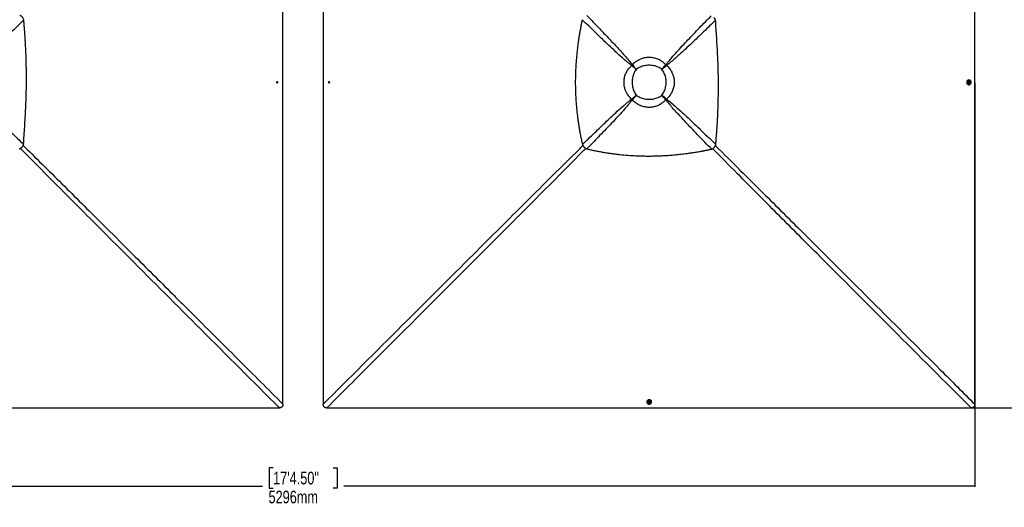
# Model space of a CAD drawing. Header units: millimetres. Extents: x 20 to 23339, y 40 to 19992.
# Tile 70 of 154: x 4544 to 12309, y 8615 to 12461. Entities that reach past the tile are written whole.
import ezdxf

# ---------------------------------------------------------------- set-up
doc = ezdxf.new("R2010")
doc.units = ezdxf.units.MM
doc.header["$LTSCALE"] = 2
doc.layers.add('COMPONENT_GEOMETRY', color=7, linetype='Continuous')
doc.styles.add('SLDTEXTSTYLE0', font='TXT', dxfattribs={"width": 0.75})
doc.dimstyles.new('SLDDIMSTYLE0', dxfattribs={"dimtxt": 100, "dimasz": 6.604, "dimexe": 0, "dimexo": 0.0625, "dimgap": 25, "dimtad": 0, "dimtih": 1, "dimtoh": 1, "dimdec": 0, "dimrnd": 1e-09, "dimzin": 12, "dimdsep": 46, "dimtxsty": 'SLDTEXTSTYLE0', "dimsah": 1, "dimcen": 0.09, "dimadec": 0, "dimazin": 3, "dimtfac": 1, "dimtdec": 0, "dimtofl": 0, "dimtmove": 0, "dimatfit": 3, "dimfxl": 1, "dimfrac": 2, "dimtolj": 1, "dimtzin": 12, "dimarcsym": 0})

# ---------------------------------------------------------------- blocks, each defined once
blk = doc.blocks.new('_D')
at = {"layer": 'COMPONENT_GEOMETRY', "color": 7}
for p, q in [((9509.2, 14536.8), (12800.3, 14536.8)), ((12793.9, 14536.8), (12793.9, 12132.6)), ((12593.9, 12112.3), (12563.4, 12112.3)), ((12563.4, 12112.3), (12563.4, 11953.5)), ((12994, 12112.3), (13024.5, 12112.3)), ((13024.5, 12112.3), (13024.5, 11953.5)), ((12563.4, 11953.5), (12593.9, 11953.5)), ((13024.5, 11953.5), (12994, 11953.5)), ((12793.9, 9399.7), (12793.9, 11803.9)), ((9509.2, 9399.7), (12800.3, 9399.7))]:
    blk.add_line(p, q, dxfattribs=at)
for points in [[(12793.9, 14536.8), (12792.9, 14530.2), (12795, 14530.2)], [(12793.9, 9399.7), (12795, 9406.3), (12792.9, 9406.3)]]:
    blk.add_solid(points, dxfattribs=at)
at = {"layer": 'COMPONENT_GEOMETRY', "color": 7, "char_height": 100, "attachment_point": 1, "style": 'SLDTEXTSTYLE0'}
for s, insert in [('8\'5.12"', (12593.9, 12082.5)), ('2569mm', (12521.2, 11932.8))]:
    blk.add_mtext(s, dxfattribs=dict(at, insert=insert))
blk = doc.blocks.new('_D_2')
at = {"layer": 'COMPONENT_GEOMETRY', "color": 7}
for p, q in [((1483.4, 11965.7), (1483.4, 8775.3)), ((12075.2, 11965.7), (12075.2, 8775.3)), ((6542.3, 8925.7), (6511.8, 8925.7)), ((6511.8, 8925.7), (6511.8, 8767)), ((7016.3, 8925.7), (7046.8, 8925.7)), ((7046.8, 8925.7), (7046.8, 8767)), ((1483.4, 8781.7), (6459.3, 8781.7)), ((12075.2, 8781.7), (7099.3, 8781.7)), ((6511.8, 8767), (6542.3, 8767)), ((7046.8, 8767), (7016.3, 8767))]:
    blk.add_line(p, q, dxfattribs=at)
for points in [[(1483.4, 8781.7), (1490, 8780.7), (1490, 8782.7)], [(12075.2, 8781.7), (12068.6, 8782.7), (12068.6, 8780.7)]]:
    blk.add_solid(points, dxfattribs=at)
at = {"layer": 'COMPONENT_GEOMETRY', "color": 7, "char_height": 100, "attachment_point": 1, "style": 'SLDTEXTSTYLE0'}
for s, insert in [('17\'4.50"', (6542.3, 8895.9)), ('5296mm', (6506.5, 8746.3))]:
    blk.add_mtext(s, dxfattribs=dict(at, insert=insert))

msp = doc.modelspace()

# ---------------------------------------------------------------- linework, layer by layer
at = {"color": 7, "linetype": 'Continuous', "lineweight": 25}
for p, q in [((9371.05, 12098.9), (9369.92, 12099.81)), ((9376.03, 12103.88), (9375.12, 12105.01)), ((9406.44, 12068.49), (9406.44, 12068.49)), ((9609.01, 12068.49), (9609.01, 12068.49)), ((9633.05, 12095.93), (9633.05, 12095.93)), ((9636.45, 12092.53), (9636.45, 12092.53)), ((9639.43, 12103.89), (9640.34, 12105.03)), ((9644.42, 12098.91), (9645.55, 12099.82)), ((6571.69, 11965.05), (6571.94, 11968.5)), ((6574.19, 11963.07), (6571.69, 11965.05)), ((6571.94, 11968.5), (6574.69, 11969.98)), ((6574.07, 11963.81), (6573.59, 11963.55)), ((6573.8, 11969.5), (6574.44, 11968.99)), ((6575.44, 11964.55), (6574.07, 11963.81)), ((6576.94, 11964.55), (6574.19, 11963.07)), ((6574.44, 11968.99), (6575.69, 11968)), ((6574.69, 11969.98), (6577.19, 11968.01)), ((6575.57, 11966.28), (6575.44, 11964.55)), ((6575.44, 11964.55), (6576.94, 11964.55)), ((6575.69, 11968), (6575.57, 11966.28)), ((6575.69, 11968), (6577.19, 11968.01)), ((6577.19, 11968.01), (6576.94, 11964.55)), ((6981.39, 11965.04), (6981.64, 11968.49)), ((6983.89, 11963.07), (6981.39, 11965.04)), ((6982.89, 11965.04), (6981.39, 11965.04)), ((6981.64, 11968.49), (6984.38, 11969.98)), ((6983.13, 11968.49), (6981.64, 11968.49)), ((6982.89, 11965.04), (6983.01, 11966.76)), ((6984.14, 11964.05), (6982.89, 11965.04)), ((6983.01, 11966.76), (6983.13, 11968.49)), ((6983.13, 11968.49), (6984.51, 11969.23)), ((6986.64, 11964.56), (6983.89, 11963.07)), ((6984.77, 11963.55), (6984.14, 11964.05)), ((6984.38, 11969.98), (6986.88, 11968.01)), ((6984.51, 11969.23), (6985, 11969.5)), ((6986.88, 11968.01), (6986.64, 11964.56)), ((12030, 11985.32), (12028.32, 11985.32)), ((12029.92, 11965.05), (12030.17, 11968.5)), ((12032.42, 11963.08), (12029.92, 11965.05)), ((12030.38, 11976.02), (12030.02, 11976.02)), ((12030.07, 11957.02), (12030.43, 11957.02)), ((12030.17, 11968.5), (12032.92, 11969.98)), ((12032.31, 11963.81), (12031.82, 11963.55)), ((12032.03, 11969.5), (12032.68, 11968.99)), ((12033.68, 11964.55), (12032.31, 11963.81)), ((12035.17, 11964.56), (12032.42, 11963.08)), ((12032.68, 11968.99), (12033.93, 11968.01)), ((12032.92, 11969.98), (12035.42, 11968.01)), ((12033.81, 11966.28), (12033.68, 11964.55)), ((12033.68, 11964.55), (12035.17, 11964.56)), ((12033.93, 11968.01), (12033.81, 11966.28)), ((12033.93, 11968.01), (12035.42, 11968.01)), ((12035.42, 11968.01), (12035.17, 11964.56)), ((12028.42, 11947.72), (12030.09, 11947.72)), ((9371.04, 11835.5), (9369.9, 11834.59)), ((9376.02, 11830.51), (9375.11, 11829.38)), ((9379, 11841.88), (9379, 11841.88)), ((9382.4, 11838.48), (9382.4, 11838.48)), ((9406.44, 11865.92), (9406.44, 11865.92)), ((9609.01, 11865.92), (9609.01, 11865.92)), ((9639.44, 11830.5), (9640.35, 11829.36)), ((9644.43, 11835.49), (9645.57, 11834.58)), ((4562.81, 11455.47), (4562.92, 11455.58)), ((8995.77, 11455.47), (8995.66, 11455.58)), ((9489.61, 9446.61), (9489.61, 9444.93)), ((9498.91, 9444.91), (9498.91, 9444.55)), ((9504.95, 9442.51), (9506.92, 9445.01)), ((9506.43, 9439.76), (9504.95, 9442.51)), ((9505.69, 9442.62), (9505.43, 9443.12)), ((9506.44, 9441.25), (9505.69, 9442.62)), ((9506.44, 9441.25), (9506.43, 9439.76)), ((9509.88, 9439.51), (9506.43, 9439.76)), ((9508.16, 9441.12), (9506.44, 9441.25)), ((9506.92, 9445.01), (9510.37, 9444.76)), ((9509.89, 9441), (9508.16, 9441.12)), ((9511.85, 9442.01), (9509.88, 9439.51)), ((9509.89, 9441), (9509.88, 9439.51)), ((9510.87, 9442.25), (9509.89, 9441)), ((9510.37, 9444.76), (9511.85, 9442.01)), ((9511.38, 9442.89), (9510.87, 9442.25)), ((9517.91, 9444.5), (9517.91, 9444.86)), ((9527.21, 9444.84), (9527.21, 9446.51))]:
    msp.add_line(p, q, dxfattribs=at)
at = {"color": 8, "linetype": 'Continuous', "lineweight": 25}
for p, q in [((9379.01, 12092.52), (9371.33, 12099.17)), ((9375.76, 12103.6), (9382.41, 12095.92)), ((9633.05, 12095.93), (9639.68, 12103.64)), ((9644.14, 12099.18), (9636.45, 12092.53)), ((9371.29, 11835.25), (9379, 11841.88)), ((9382.4, 11838.48), (9375.75, 11830.79)), ((9639.72, 11830.78), (9633.06, 11838.47)), ((9636.46, 11841.87), (9644.15, 11835.21))]:
    msp.add_line(p, q, dxfattribs=at)
at = {"color": 7, "linetype": 'Continuous', "lineweight": 25, "flags": 128}
for points in [[(6620.49, 11968.27), (6620.49, 12608.87), (6620.51, 13249.46), (6620.54, 13878.83), (6620.57, 14452.18)], [(6938.01, 14452.18), (6938.04, 13878.83), (6938.07, 13249.46), (6938.09, 12608.87), (6938.09, 11968.27)], [(12075.22, 11968.27), (12075.23, 12608.87), (12075.25, 13249.46), (12075.27, 13878.82), (12075.31, 14508.17)], [(6578.6, 11966.14), (6578.41, 11967.98), (6577.62, 11969.6), (6576.34, 11970.75), (6574.78, 11971.26), (6573.17, 11971.05), (6571.74, 11970.15), (6570.73, 11968.7), (6570.29, 11966.92), (6570.47, 11965.07), (6571.26, 11963.45), (6572.54, 11962.3), (6574.1, 11961.79), (6575.72, 11962), (6577.14, 11962.9), (6578.15, 11964.35), (6578.6, 11966.14)], [(6573.53, 11963.6), (6573.75, 11963.66), (6574.07, 11963.81)], [(6620.57, 9428.35), (6620.55, 9743.03), (6620.54, 10057.71), (6620.52, 10372.39), (6620.51, 10687.07), (6620.5, 11007.37), (6620.49, 11327.67), (6620.49, 11647.97), (6620.49, 11968.27)], [(6938.09, 11968.27), (6938.09, 11327.67), (6938.07, 10687.07), (6938.04, 10057.71), (6938.01, 9428.35)], [(6979.98, 11966.91), (6980.17, 11965.07), (6980.96, 11963.45), (6982.23, 11962.3), (6983.8, 11961.79), (6985.41, 11962), (6986.83, 11962.91), (6987.84, 11964.36), (6988.29, 11966.14), (6988.1, 11967.98), (6987.31, 11969.6), (6986.04, 11970.75), (6984.48, 11971.26), (6982.86, 11971.05), (6981.44, 11970.14), (6980.43, 11968.69), (6979.98, 11966.91)], [(6985.06, 11969.45), (6984.83, 11969.38), (6984.51, 11969.23)], [(12028.32, 11985.32), (12027.67, 11985.3), (12024.47, 11984.79), (12021.41, 11983.57), (12018.62, 11981.7), (12016.21, 11979.25), (12014.26, 11976.3), (12012.86, 11972.98), (12012.05, 11969.41), (12011.87, 11965.74), (12012.32, 11962.09), (12013.39, 11958.61), (12015.04, 11955.43), (12017.2, 11952.68), (12019.78, 11950.47), (12022.7, 11948.87), (12025.84, 11947.94), (12028.42, 11947.72)], [(12033.95, 11948.25), (12037, 11949.47), (12039.79, 11951.34), (12042.21, 11953.8), (12044.15, 11956.74), (12045.56, 11960.06), (12046.37, 11963.63), (12046.55, 11967.31), (12046.09, 11970.96), (12045.02, 11974.44), (12043.38, 11977.61), (12041.22, 11980.36), (12038.63, 11982.58), (12035.71, 11984.18), (12032.58, 11985.1), (12029.34, 11985.31), (12026.14, 11984.79), (12023.08, 11983.58), (12020.29, 11981.71), (12017.88, 11979.25), (12015.93, 11976.31), (12014.53, 11972.99), (12013.72, 11969.42), (12013.54, 11965.74), (12013.99, 11962.09), (12015.06, 11958.61), (12016.71, 11955.44), (12018.87, 11952.69), (12021.46, 11950.47), (12024.37, 11948.87), (12027.51, 11947.95), (12030.74, 11947.74), (12033.95, 11948.25)], [(12030.02, 11976.02), (12027.9, 11975.71), (12025.8, 11974.71), (12024.02, 11973.1), (12022.68, 11971.01), (12021.89, 11968.59), (12021.71, 11966.01), (12022.14, 11963.47), (12023.16, 11961.15), (12024.69, 11959.24), (12026.62, 11957.86), (12028.8, 11957.13), (12030.07, 11957.02)], [(12038.11, 11970.18), (12037.87, 11970.78), (12036.58, 11972.91), (12034.84, 11974.57), (12032.76, 11975.64), (12030.52, 11976.02), (12028.26, 11975.71), (12026.16, 11974.71), (12024.38, 11973.1), (12023.05, 11971.01), (12022.26, 11968.59), (12022.07, 11966.01), (12022.5, 11963.47), (12023.52, 11961.15), (12025.05, 11959.24), (12026.98, 11957.86), (12029.16, 11957.13), (12031.43, 11957.1), (12033.63, 11957.76), (12035.59, 11959.07), (12037.16, 11960.94), (12038.13, 11962.91)], [(12036.83, 11966.14), (12036.64, 11967.98), (12035.85, 11969.6), (12034.57, 11970.75), (12033.01, 11971.26), (12031.39, 11971.05), (12029.97, 11970.15), (12028.96, 11968.7), (12028.51, 11966.92), (12028.7, 11965.08), (12029.49, 11963.46), (12030.76, 11962.31), (12032.33, 11961.8), (12033.95, 11962.01), (12035.37, 11962.91), (12036.38, 11964.36), (12036.83, 11966.14)], [(12031.76, 11963.6), (12031.99, 11963.67), (12032.31, 11963.81)], [(12075.31, 9428.37), (12075.27, 10057.72), (12075.25, 10687.07), (12075.23, 11327.67), (12075.22, 11968.27)], [(4051.92, 9399.71), (4692.52, 9399.7), (5333.11, 9399.68), (5962.47, 9399.66), (6591.82, 9399.62)], [(6966.76, 9399.62), (7596.11, 9399.66), (8225.47, 9399.68), (8866.06, 9399.7), (9506.66, 9399.71)], [(9527.21, 9446.51), (9527.19, 9447.26), (9526.68, 9450.46), (9525.45, 9453.52), (9523.58, 9456.31), (9521.12, 9458.72), (9518.17, 9460.67), (9514.85, 9462.07), (9511.28, 9462.88), (9507.6, 9463.06), (9503.95, 9462.61), (9500.48, 9461.54), (9497.3, 9459.89), (9494.56, 9457.73), (9492.35, 9455.15), (9490.75, 9452.23), (9489.83, 9449.09), (9489.61, 9446.61)], [(9490.14, 9440.98), (9491.36, 9437.93), (9493.24, 9435.14), (9495.7, 9432.72), (9498.64, 9430.78), (9501.97, 9429.37), (9505.54, 9428.57), (9509.21, 9428.38), (9512.86, 9428.84), (9516.34, 9429.91), (9519.51, 9431.55), (9522.26, 9433.71), (9524.47, 9436.3), (9526.07, 9439.22), (9526.99, 9442.35), (9527.19, 9445.59), (9526.67, 9448.79), (9525.45, 9451.85), (9523.58, 9454.64), (9521.12, 9457.05), (9518.17, 9459), (9514.85, 9460.4), (9511.28, 9461.21), (9507.6, 9461.39), (9503.95, 9460.94), (9500.47, 9459.87), (9497.3, 9458.22), (9494.55, 9456.06), (9492.34, 9453.48), (9490.74, 9450.56), (9489.83, 9447.42), (9489.62, 9444.19), (9490.14, 9440.98)], [(9517.91, 9444.86), (9517.59, 9447.03), (9516.59, 9449.13), (9514.98, 9450.91), (9512.88, 9452.25), (9510.46, 9453.04), (9507.88, 9453.22), (9505.34, 9452.79), (9503.03, 9451.77), (9501.11, 9450.24), (9499.74, 9448.31), (9499.01, 9446.13), (9498.91, 9444.91)], [(9512.02, 9436.8), (9512.67, 9437.06), (9514.8, 9438.35), (9516.46, 9440.09), (9517.52, 9442.17), (9517.91, 9444.41), (9517.59, 9446.67), (9516.58, 9448.77), (9514.98, 9450.55), (9512.88, 9451.88), (9510.46, 9452.67), (9507.88, 9452.86), (9505.34, 9452.43), (9503.03, 9451.41), (9501.11, 9449.88), (9499.74, 9447.95), (9499.01, 9445.77), (9498.98, 9443.5), (9499.65, 9441.3), (9500.96, 9439.34), (9502.83, 9437.77), (9504.75, 9436.82)], [(9508.02, 9438.1), (9509.86, 9438.29), (9511.48, 9439.08), (9512.63, 9440.36), (9513.13, 9441.92), (9512.92, 9443.54), (9512.02, 9444.96), (9510.57, 9445.97), (9508.78, 9446.42), (9506.94, 9446.23), (9505.32, 9445.44), (9504.17, 9444.17), (9503.67, 9442.6), (9503.88, 9440.98), (9504.78, 9439.56), (9506.23, 9438.55), (9508.02, 9438.1)], [(9505.48, 9443.18), (9505.55, 9442.94), (9505.69, 9442.62)], [(9506.66, 9399.71), (10147.26, 9399.7), (10787.86, 9399.68), (11417.21, 9399.66), (12046.56, 9399.62)]]:
    msp.add_lwpolyline(points, dxfattribs=at)
at = {"color": 7, "linetype": 'Continuous', "lineweight": 25}
for centre, radius, start, end in [((9552, 11922.93), 253.85, 134.168895, 135.831105), ((9545.22, 11929.71), 242.81, 134.168895, 135.831105), ((9497.76, 11977.17), 165.55, 134.168895, 135.831105), ((9517.74, 11977.22), 165.49, 44.167458, 45.831732), ((9517.79, 11977.18), 165.49, 44.189925, 45.854375), ((9470.38, 11929.73), 242.71, 44.189925, 45.854375), ((9463.61, 11922.95), 253.75, 44.189925, 45.854375), ((6572.89, 11967.04), 2.5, 51.490505, 72.408142), ((6572.56, 11966.42), 3.02, 300.159324, 357.30967), ((6572.41, 11966.56), 3.17, 354.915321, 50.168942), ((6569.88, 11966.51), 10.63, 355.896882, 20.898483), ((6569.88, 11966.51), 10.63, 339.383271, 355.896882), ((6988.7, 11966.51), 10.63, 175.897209, 200.616729), ((6988.7, 11966.51), 10.63, 159.101517, 175.897209), ((6986.16, 11966.48), 3.16, 174.900197, 230.208639), ((6986.03, 11966.62), 3.02, 120.21712, 177.297031), ((6985.69, 11966), 2.49, 231.546356, 252.210173), ((12031.12, 11967.04), 2.5, 51.532823, 72.582935), ((12030.79, 11966.42), 3.02, 300.104404, 357.289948), ((12030.65, 11966.56), 3.16, 354.918237, 50.225388), ((12028.13, 11966.52), 10.63, 355.89078, 20.138614), ((12028.13, 11966.52), 10.63, 340.14474, 355.89078), ((9551.98, 12011.32), 253.75, 224.145625, 225.810075), ((9545.2, 12004.55), 242.71, 224.145625, 225.810075), ((9497.71, 11957.19), 165.49, 224.168268, 225.832542), ((9497.75, 11957.14), 165.49, 224.145625, 225.810075), ((9517.8, 11957.13), 165.42, 314.166692, 315.833308), ((9470.39, 12004.54), 242.62, 314.166692, 315.833308), ((9463.62, 12011.31), 253.65, 314.166692, 315.833308), ((9508.41, 9446.8), 10.63, 249.861386, 265.891314), ((9508.31, 9444.14), 3.02, 210.162125, 267.277605), ((9508.41, 9446.8), 10.63, 265.891314, 289.85526), ((9508.44, 9444.27), 3.16, 264.903399, 320.265117), ((9508.92, 9443.8), 2.5, 321.58858, 342.384701)]:
    msp.add_arc(centre, radius, start, end, dxfattribs=at)
for points, knots in [([(4576.52, 12458.73), (4541.44, 12424.51), (4483.56, 12368.07), (4402.35, 12290.09), (4344.53, 12235.55), (4297.77, 12192.5), (4262.22, 12160.71), (4226.21, 12129.43), (4201.18, 12109.68), (4188.66, 12099.81)], [0, 0, 0, 0, 0.277695, 0.4581314, 0.6385805, 0.7288749, 0.8191674, 0.9095913, 1, 1, 1, 1]), ([(4576.52, 12458.73), (4575.31, 12462.56), (4573.45, 12468.46), (4569.3, 12475.66), (4565.44, 12480.82), (4560.89, 12485.45), (4555.79, 12489.37), (4550.28, 12492.61), (4546.39, 12494.17), (4544.42, 12494.97)], [0, 0, 0, 0, 0.23836382, 0.36638076, 0.49132724, 0.62053671, 0.75044622, 0.87324274, 1, 1, 1, 1]), ([(4574.78, 11477.72), (4576.31, 11500.56), (4579.41, 11546.97), (4584.07, 11617.56), (4588.42, 11690.08), (4592.21, 11764.33), (4595.19, 11840.27), (4596.91, 11909.15), (4597.66, 11970.77), (4597.71, 12024.95), (4597.13, 12080.26), (4595.87, 12136.96), (4594.06, 12189.96), (4591.87, 12239.32), (4589.43, 12285.15), (4586.88, 12326.04), (4584.39, 12361.86), (4582.09, 12392.51), (4579.49, 12424.93), (4577.53, 12447.18), (4576.52, 12458.73)], [0, 0, 0, 0, 0.06994741, 0.14211336, 0.21609795, 0.29185137, 0.36916914, 0.44816148, 0.50225305, 0.55734339, 0.61358969, 0.67117546, 0.73054798, 0.77552813, 0.82209008, 0.87073046, 0.90063299, 0.93177229, 0.96460539, 1, 1, 1, 1]), ([(8979.96, 12460.77), (8979.51, 12458.63), (8978.52, 12453.91), (8976.92, 12446.21), (8975.09, 12437.26), (8973.18, 12427.74), (8971.37, 12418.58), (8969.77, 12410.32), (8968.44, 12403.34), (8967.29, 12397.28), (8966.31, 12392.01), (8964.66, 12383.08), (8962.47, 12370.91), (8959.68, 12354.86), (8957.04, 12339.06), (8954.48, 12323.15), (8951.55, 12304.16), (8948.36, 12282.26), (8945.02, 12257.55), (8941.33, 12228), (8937.52, 12193.63), (8933.86, 12154.57), (8930.63, 12112.61), (8928.04, 12067.57), (8926.3, 12019.29), (8925.62, 11971.78), (8925.98, 11920.5), (8927.71, 11865.2), (8931.23, 11805.58), (8936.48, 11745.45), (8942.43, 11694.35), (8948.31, 11652.2), (8953.49, 11619.03), (8959.35, 11585.07), (8966.03, 11550.09), (8973.61, 11513.67), (8979.36, 11488.98), (8982.33, 11476.28)], [0, 0, 0, 0, 0.00663106, 0.01455717, 0.02379078, 0.03423332, 0.04389749, 0.05203429, 0.05964357, 0.06536948, 0.07069732, 0.07584895, 0.09279267, 0.10806897, 0.12509115, 0.14120892, 0.15677617, 0.18316992, 0.20807902, 0.23213992, 0.27316655, 0.31254866, 0.35067678, 0.40032619, 0.44884076, 0.49659612, 0.54386747, 0.60373282, 0.66371481, 0.72430329, 0.78608312, 0.8191459, 0.85292818, 0.88753066, 0.92333347, 0.96057897, 1, 1, 1, 1]), ([(9369.92, 12099.81), (9357.45, 12109.64), (9332.52, 12129.31), (9296.61, 12160.49), (9261.11, 12192.23), (9214.3, 12235.31), (9156.38, 12289.94), (9074.37, 12368.69), (9015.74, 12425.88), (8979.96, 12460.77)], [0, 0, 0, 0, 0.0895505, 0.1791159, 0.2688698, 0.3586256, 0.5384695, 0.7183323, 1, 1, 1, 1]), ([(9016.2, 12492.87), (9050.42, 12457.79), (9106.86, 12399.91), (9184.84, 12318.7), (9239.38, 12260.88), (9282.43, 12214.12), (9314.22, 12178.57), (9345.5, 12142.56), (9365.25, 12117.53), (9375.12, 12105.01)], [0, 0, 0, 0, 0.277695, 0.4581314, 0.6385805, 0.7288749, 0.8191674, 0.9095913, 1, 1, 1, 1]), ([(9640.34, 12105.03), (9649.34, 12116.49), (9667.35, 12139.43), (9695.8, 12172.52), (9729.7, 12210.58), (9769.13, 12253.57), (9829.2, 12317.45), (9905.18, 12396.68), (9966.54, 12459.65), (9997.21, 12491.13)], [0, 0, 0, 0, 0.0830759, 0.1661805, 0.249283, 0.3742529, 0.4992254, 0.7496044, 1, 1, 1, 1]), ([(10031.33, 12457.01), (9999.95, 12426.38), (9937.17, 12365.11), (9858.16, 12289.19), (9794.4, 12229.13), (9751.39, 12189.6), (9713.28, 12155.58), (9680.07, 12126.98), (9657.06, 12108.87), (9645.55, 12099.82)], [0, 0, 0, 0, 0.2498244, 0.4996596, 0.6246518, 0.7496414, 0.8331026, 0.9165658, 1, 1, 1, 1]), ([(10031.33, 12457.01), (10030.98, 12458.37), (10030.28, 12461.03), (10028.88, 12464.86), (10026.86, 12469.26), (10023.93, 12474.22), (10020.96, 12477.5), (10019.46, 12479.16)], [0, 0, 0, 0, 0.1652591, 0.3248597, 0.4794964, 0.7365719, 1, 1, 1, 1]), ([(10033.07, 11476.03), (10034.02, 11486.74), (10035.84, 11507.44), (10038.28, 11537.63), (10040.46, 11566.24), (10042.41, 11593.69), (10044.16, 11620.27), (10045.73, 11646.11), (10047.53, 11678.1), (10049.39, 11715.99), (10051.16, 11759.63), (10052.65, 11806.78), (10053.74, 11857.48), (10054.28, 11911.75), (10054.21, 11964.92), (10053.47, 12025.89), (10051.75, 12094.45), (10048.78, 12170.39), (10044.98, 12244.64), (10040.63, 12317.17), (10035.97, 12387.76), (10032.86, 12434.17), (10031.33, 12457.01)], [0, 0, 0, 0, 0.032848, 0.0634837, 0.0925205, 0.1204906, 0.147532, 0.1738828, 0.199574, 0.2453768, 0.2897483, 0.3329773, 0.3894376, 0.4446269, 0.4987034, 0.5518212, 0.6308141, 0.7081334, 0.7838893, 0.8578773, 0.9300475, 1, 1, 1, 1]), ([(9375.12, 12105.01), (9378.91, 12109), (9386.51, 12117), (9399.26, 12127.82), (9413.05, 12137.64), (9425.61, 12144.88), (9437.83, 12150.77), (9449.56, 12155.48), (9463.38, 12159.75), (9477.69, 12162.89), (9492.54, 12164.85), (9508.12, 12165.54), (9524.32, 12164.77), (9540.95, 12162.37), (9557.54, 12158.31), (9570.24, 12153.82), (9582.04, 12148.75), (9592.98, 12143.24), (9606.23, 12135.07), (9618.88, 12125.67), (9630.34, 12115.63), (9637.16, 12108.4), (9640.34, 12105.03)], [0, 0, 0, 0, 0.0549654, 0.1103337, 0.1670482, 0.224263, 0.2551231, 0.3027014, 0.3506043, 0.3995436, 0.4488461, 0.5000386, 0.5550193, 0.6105173, 0.6676717, 0.7254012, 0.744923, 0.7961467, 0.8477565, 0.9005364, 0.9536985, 1, 1, 1, 1]), ([(9369.9, 11834.59), (9365.92, 11838.38), (9357.92, 11845.97), (9347.1, 11858.73), (9337.28, 11872.52), (9330.04, 11885.07), (9324.16, 11897.29), (9319.45, 11909.02), (9315.18, 11922.84), (9312.04, 11937.15), (9310.08, 11952), (9309.39, 11967.57), (9310.16, 11983.77), (9312.56, 12000.41), (9316.62, 12017), (9321.11, 12029.7), (9326.18, 12041.5), (9331.69, 12052.44), (9339.86, 12065.69), (9349.27, 12078.34), (9359.31, 12089.8), (9366.55, 12096.63), (9369.92, 12099.81)], [0, 0, 0, 0, 0.0549654, 0.1103338, 0.1670488, 0.2242641, 0.2550707, 0.3026498, 0.3505537, 0.399494, 0.4487973, 0.4999722, 0.5549529, 0.610451, 0.6676055, 0.7253351, 0.7448706, 0.7960986, 0.8477126, 0.900497, 0.9536637, 1, 1, 1, 1]), ([(9406.44, 12068.49), (9402.23, 12072.06), (9393.85, 12079.15), (9381.55, 12089.7), (9373.78, 12096.45), (9369.92, 12099.81)], [0, 0, 0, 0, 0.33629168, 0.6695387, 1, 1, 1, 1]), ([(9406.44, 12068.49), (9402.36, 12071.95), (9394.24, 12078.84), (9382.33, 12089.09), (9374.8, 12095.64), (9371.05, 12098.9)], [0, 0, 0, 0, 0.3362927, 0.6695399, 1, 1, 1, 1]), ([(9406.44, 12068.49), (9402.93, 12063.63), (9395.91, 12053.89), (9387.78, 12037.78), (9381.4, 12020.88), (9376.96, 12003.31), (9374.31, 11985.34), (9373.44, 11967.2), (9374.32, 11949.05), (9376.96, 11931.09), (9381.4, 11913.52), (9387.78, 11896.62), (9395.91, 11880.51), (9402.93, 11870.78), (9406.44, 11865.92)], [0, 0, 0, 0, 0.0828515, 0.1660466, 0.2489792, 0.3325712, 0.4164006, 0.5000366, 0.5836691, 0.667495, 0.7510837, 0.8339954, 0.9171693, 1, 1, 1, 1]), ([(9375.12, 12105.01), (9378.48, 12101.15), (9385.23, 12093.38), (9395.78, 12081.08), (9402.87, 12072.7), (9406.44, 12068.49)], [0, 0, 0, 0, 0.3304613, 0.6637083, 1, 1, 1, 1]), ([(9376.03, 12103.88), (9379.29, 12100.13), (9385.84, 12092.6), (9396.09, 12080.69), (9402.98, 12072.57), (9406.44, 12068.49)], [0, 0, 0, 0, 0.3304601, 0.6637073, 1, 1, 1, 1]), ([(9609.01, 12068.49), (9604.15, 12072), (9594.42, 12079.02), (9578.31, 12087.15), (9561.41, 12093.53), (9543.84, 12097.97), (9525.88, 12100.61), (9507.73, 12101.49), (9489.59, 12100.62), (9471.62, 12097.97), (9454.05, 12093.53), (9437.15, 12087.15), (9421.04, 12079.02), (9411.3, 12072), (9406.44, 12068.49)], [0, 0, 0, 0, 0.0828307, 0.1660046, 0.2489163, 0.332505, 0.4163309, 0.4999634, 0.5835994, 0.6674288, 0.7510208, 0.8339534, 0.9171485, 1, 1, 1, 1]), ([(9609.01, 12068.49), (9612.58, 12072.7), (9619.68, 12081.09), (9630.23, 12093.39), (9636.98, 12101.16), (9640.34, 12105.03)], [0, 0, 0, 0, 0.3362932, 0.6695402, 1, 1, 1, 1]), ([(9609.01, 12068.49), (9612.48, 12072.57), (9619.37, 12080.7), (9629.62, 12092.61), (9636.17, 12100.14), (9639.43, 12103.89)], [0, 0, 0, 0, 0.3362943, 0.6695413, 1, 1, 1, 1]), ([(9645.55, 12099.82), (9641.68, 12096.46), (9633.91, 12089.71), (9621.61, 12079.16), (9613.23, 12072.06), (9609.01, 12068.49)], [0, 0, 0, 0, 0.3304655, 0.6637123, 1, 1, 1, 1]), ([(9644.41, 12098.9), (9640.66, 12095.64), (9633.13, 12089.1), (9621.22, 12078.85), (9613.09, 12071.95), (9609.01, 12068.49)], [0, 0, 0, 0, 0.3304643, 0.6637113, 1, 1, 1, 1]), ([(9609.01, 11865.92), (9612.52, 11870.78), (9619.54, 11880.51), (9627.67, 11896.63), (9634.05, 11913.52), (9638.48, 11931.09), (9641.13, 11949.06), (9642, 11967.2), (9641.13, 11985.34), (9638.49, 12003.3), (9634.05, 12020.87), (9627.67, 12037.77), (9619.54, 12053.89), (9612.52, 12063.63), (9609.01, 12068.49)], [0, 0, 0, 0, 0.0828376, 0.1660188, 0.2489376, 0.3325193, 0.4163379, 0.4999634, 0.5835923, 0.6674145, 0.7509995, 0.8339392, 0.9171415, 1, 1, 1, 1]), ([(9645.55, 12099.82), (9649.54, 12096.03), (9657.54, 12088.44), (9668.36, 12075.69), (9678.19, 12061.9), (9685.43, 12049.34), (9691.33, 12037.11), (9696.04, 12025.37), (9700.31, 12011.55), (9703.45, 11997.24), (9705.4, 11982.39), (9706.09, 11966.81), (9705.32, 11950.61), (9702.93, 11933.98), (9698.87, 11917.39), (9694.38, 11904.69), (9689.31, 11892.89), (9683.8, 11881.95), (9675.63, 11868.7), (9666.23, 11856.06), (9656.19, 11844.59), (9648.94, 11837.76), (9645.57, 11834.58)], [0, 0, 0, 0, 0.0549575, 0.110318, 0.1670243, 0.224231, 0.2551609, 0.3027292, 0.3506222, 0.3995513, 0.4488435, 0.5000386, 0.5550115, 0.6105017, 0.6676482, 0.7253698, 0.7448852, 0.7960994, 0.8476997, 0.90047, 0.9536225, 1, 1, 1, 1]), ([(4188.68, 11834.59), (4200.14, 11825.59), (4223.07, 11807.58), (4256.16, 11779.13), (4294.23, 11745.23), (4337.22, 11705.8), (4401.1, 11645.73), (4480.32, 11569.75), (4543.3, 11508.4), (4574.78, 11477.72)], [0, 0, 0, 0, 0.0830759, 0.1661805, 0.249283, 0.3742529, 0.4992254, 0.7496044, 1, 1, 1, 1]), ([(8982.33, 11476.28), (9013.86, 11507.01), (9076.94, 11568.47), (9156.32, 11644.63), (9220.37, 11704.88), (9263.58, 11744.53), (9301.87, 11778.66), (9335.22, 11807.35), (9358.34, 11825.51), (9369.9, 11834.59)], [0, 0, 0, 0, 0.2498248, 0.4996602, 0.6246523, 0.7496417, 0.8331029, 0.916566, 1, 1, 1, 1]), ([(9375.11, 11829.38), (9366.06, 11817.88), (9347.96, 11794.87), (9319.37, 11761.68), (9285.31, 11723.51), (9245.67, 11680.39), (9185.31, 11616.32), (9108.96, 11536.87), (9047.31, 11473.71), (9016.48, 11442.13)], [0, 0, 0, 0, 0.0830755, 0.1661799, 0.2492822, 0.3742524, 0.4992252, 0.7496044, 1, 1, 1, 1]), ([(9369.9, 11834.59), (9373.77, 11837.95), (9381.54, 11844.7), (9393.84, 11855.25), (9402.23, 11862.35), (9406.44, 11865.92)], [0, 0, 0, 0, 0.3304598, 0.6637068, 1, 1, 1, 1]), ([(9371.04, 11835.5), (9374.79, 11838.76), (9382.32, 11845.31), (9394.23, 11855.56), (9402.36, 11862.45), (9406.44, 11865.92)], [0, 0, 0, 0, 0.3304587, 0.6637057, 1, 1, 1, 1]), ([(9406.44, 11865.92), (9402.87, 11861.7), (9395.77, 11853.32), (9385.22, 11841.02), (9378.47, 11833.25), (9375.11, 11829.38)], [0, 0, 0, 0, 0.3362877, 0.6695345, 1, 1, 1, 1]), ([(9640.35, 11829.36), (9636.57, 11825.38), (9628.97, 11817.37), (9616.22, 11806.56), (9602.43, 11796.73), (9589.87, 11789.49), (9577.65, 11783.6), (9565.91, 11778.89), (9552.09, 11774.62), (9537.78, 11771.48), (9522.93, 11769.53), (9507.36, 11768.84), (9491.16, 11769.61), (9474.52, 11772), (9457.93, 11776.06), (9445.23, 11780.55), (9433.43, 11785.62), (9422.49, 11791.13), (9409.24, 11799.3), (9396.6, 11808.71), (9385.12, 11818.75), (9378.3, 11826), (9375.11, 11829.38)], [0, 0, 0, 0, 0.0549576, 0.1103181, 0.1670249, 0.2242321, 0.2551085, 0.3026777, 0.3505716, 0.3995016, 0.4487947, 0.4999722, 0.5549451, 0.6104354, 0.6675819, 0.7253037, 0.7448328, 0.7960513, 0.8476559, 0.9004307, 0.9535877, 1, 1, 1, 1]), ([(9406.44, 11865.92), (9402.98, 11861.84), (9396.08, 11853.71), (9385.84, 11841.8), (9379.29, 11834.27), (9376.03, 11830.52)], [0, 0, 0, 0, 0.33628875, 0.6695357, 1, 1, 1, 1]), ([(9406.44, 11865.92), (9411.3, 11862.41), (9421.04, 11855.39), (9437.16, 11847.26), (9454.06, 11840.88), (9471.63, 11836.44), (9489.59, 11833.8), (9507.73, 11832.93), (9525.87, 11833.8), (9543.84, 11836.45), (9561.41, 11840.88), (9578.3, 11847.26), (9594.42, 11855.39), (9604.15, 11862.41), (9609.01, 11865.92)], [0, 0, 0, 0, 0.08285848, 0.16606082, 0.24900052, 0.33258553, 0.41640766, 0.50003658, 0.58366206, 0.66748072, 0.75106236, 0.83398119, 0.91716235, 1, 1, 1, 1]), ([(9609.01, 11865.92), (9609.08, 11865.86), (9611.45, 11863.81), (9616.15, 11859.74), (9623.03, 11853.72), (9629.86, 11847.72), (9634.26, 11843.82), (9636.46, 11841.87)], [0, 0, 0, 0, 0.0070698, 0.2519865, 0.4989749, 0.7483931, 1, 1, 1, 1]), ([(9640.35, 11829.36), (9636.99, 11833.23), (9630.24, 11841.01), (9619.68, 11853.31), (9612.58, 11861.7), (9609.01, 11865.92)], [0, 0, 0, 0, 0.3304639, 0.6637107, 1, 1, 1, 1]), ([(9609.01, 11865.92), (9613.23, 11862.35), (9621.62, 11855.25), (9633.92, 11844.69), (9641.7, 11837.94), (9645.57, 11834.58)], [0, 0, 0, 0, 0.3362893, 0.669536, 1, 1, 1, 1]), ([(9639.44, 11830.5), (9636.18, 11834.25), (9629.63, 11841.79), (9619.37, 11853.7), (9612.48, 11861.83), (9609.01, 11865.92)], [0, 0, 0, 0, 0.3304628, 0.6637096, 1, 1, 1, 1]), ([(9609.01, 11865.92), (9613.1, 11862.45), (9621.23, 11855.56), (9633.14, 11845.3), (9640.68, 11838.75), (9644.43, 11835.49)], [0, 0, 0, 0, 0.33629034, 0.66953719, 1, 1, 1, 1]), ([(10000.95, 11439.76), (9965.81, 11475.79), (9908.52, 11534.53), (9829.82, 11616.51), (9775.5, 11674.1), (9732.64, 11720.68), (9700.99, 11756.1), (9669.85, 11791.97), (9650.18, 11816.9), (9640.35, 11829.36)], [0, 0, 0, 0, 0.2839175, 0.4627989, 0.6416931, 0.7312098, 0.8207246, 0.9103698, 1, 1, 1, 1]), ([(9645.57, 11834.58), (9657.98, 11824.79), (9682.82, 11805.2), (9718.59, 11774.16), (9753.95, 11742.56), (9800.57, 11699.67), (9858.26, 11645.26), (9939.65, 11567.13), (9997.74, 11510.49), (10033.07, 11476.03)], [0, 0, 0, 0, 0.0897639, 0.1795426, 0.2695103, 0.35948, 0.5397535, 0.7200459, 1, 1, 1, 1]), ([(4540.66, 11443.6), (4542.02, 11443.95), (4544.68, 11444.65), (4548.5, 11446.05), (4552.91, 11448.07), (4557.87, 11451), (4561.15, 11453.97), (4562.81, 11455.47)], [0, 0, 0, 0, 0.1652591, 0.3248597, 0.4794964, 0.7365719, 1, 1, 1, 1]), ([(4562.92, 11455.58), (4563.93, 11456.66), (4565.94, 11458.81), (4568.49, 11462.41), (4570.93, 11466.67), (4573.16, 11471.76), (4574.23, 11475.7), (4574.78, 11477.72)], [0, 0, 0, 0, 0.17441237, 0.34671315, 0.51849532, 0.75322759, 1, 1, 1, 1]), ([(8982.33, 11476.28), (8983.12, 11474.39), (8984.68, 11470.66), (8987.76, 11465.3), (8991.34, 11460.19), (8994.22, 11457.11), (8995.66, 11455.58)], [0, 0, 0, 0, 0.248548, 0.4910203, 0.7467369, 1, 1, 1, 1]), ([(8995.77, 11455.47), (8997.3, 11454.04), (9000.38, 11451.16), (9007.14, 11446.33), (9012.77, 11443.8), (9016.48, 11442.13)], [0, 0, 0, 0, 0.253108, 0.5086806, 1, 1, 1, 1]), ([(9016.48, 11442.13), (9028.61, 11439.29), (9052.23, 11433.78), (9087.08, 11426.49), (9120.59, 11420.02), (9153.14, 11414.31), (9184.92, 11409.25), (9216.14, 11404.77), (9246.9, 11400.82), (9288.2, 11396.15), (9340.04, 11391.45), (9402.55, 11387.63), (9457.37, 11385.88), (9504.77, 11385.47), (9544.95, 11385.85), (9585.6, 11386.98), (9626.93, 11388.88), (9669.19, 11391.61), (9705.54, 11394.65), (9735.88, 11397.62), (9760.08, 11400.24), (9785.03, 11403.21), (9810.95, 11406.58), (9833.79, 11409.8), (9853.45, 11412.75), (9869.75, 11415.31), (9886.88, 11418.11), (9900.81, 11420.49), (9911.46, 11422.36), (9918.56, 11423.63), (9926.07, 11424.99), (9934.05, 11426.46), (9941.62, 11427.88), (9949.18, 11429.32), (9957.09, 11430.85), (9966.43, 11432.68), (9976.29, 11434.66), (9985.68, 11436.58), (9993.77, 11438.25), (9998.71, 11439.29), (10000.95, 11439.76)], [0, 0, 0, 0, 0.03767444, 0.07334536, 0.10765732, 0.14083664, 0.17324095, 0.20494008, 0.23616593, 0.26694797, 0.33053964, 0.39340961, 0.45612739, 0.49621944, 0.53662085, 0.57749199, 0.6190796, 0.66160723, 0.7054231, 0.72929979, 0.75372767, 0.77898768, 0.8052209, 0.83271031, 0.84869753, 0.86530196, 0.88258759, 0.90114952, 0.90802216, 0.91526504, 0.92295176, 0.93107835, 0.93979002, 0.94623625, 0.95435235, 0.96412261, 0.97501807, 0.98475674, 0.99307937, 1, 1, 1, 1]), ([(10000.95, 11439.76), (10002.92, 11440.56), (10006.8, 11442.12), (10012.3, 11445.35), (10017.4, 11449.27), (10021.46, 11453.39), (10024.56, 11457.33), (10026.9, 11460.92), (10030.22, 11466.97), (10031.87, 11472.19), (10033.07, 11476.03)], [0, 0, 0, 0, 0.1264787, 0.2490105, 0.3787287, 0.507737, 0.5912047, 0.6758374, 0.7620547, 1, 1, 1, 1]), ([(6620.57, 9428.35), (6620.51, 9426.4), (6620.38, 9422.5), (6619.26, 9417.34), (6617.55, 9413.02), (6615.48, 9409.54), (6612.79, 9406.5), (6608.72, 9403.3), (6603.45, 9401.03), (6597.39, 9399.79), (6593.68, 9399.68), (6591.82, 9399.62)], [0, 0, 0, 0, 0.12642219, 0.25257182, 0.33946596, 0.42625811, 0.51366099, 0.6010777, 0.75967339, 0.8797284, 1, 1, 1, 1]), ([(6966.76, 9399.62), (6965.04, 9399.67), (6961.61, 9399.77), (6956.81, 9400.66), (6952.48, 9402.14), (6948.68, 9404.16), (6945.34, 9406.9), (6941.93, 9411.03), (6939.51, 9416.41), (6938.19, 9422.59), (6938.07, 9426.43), (6938.01, 9428.35)], [0, 0, 0, 0, 0.11125305, 0.22235372, 0.31456606, 0.40664769, 0.49960916, 0.59256926, 0.75138628, 0.87556631, 1, 1, 1, 1]), ([(12075.31, 9428.37), (12075.25, 9426.44), (12075.12, 9422.53), (12074.01, 9417.38), (12072.3, 9413.04), (12070.24, 9409.57), (12067.55, 9406.5), (12063.47, 9403.31), (12058.2, 9401.03), (12052.14, 9399.8), (12048.43, 9399.68), (12046.56, 9399.62)], [0, 0, 0, 0, 0.125074, 0.2528462, 0.338625, 0.426559, 0.5124713, 0.6014208, 0.7600165, 0.8786617, 1, 1, 1, 1])]:
    msp.add_open_spline(points, degree=3, knots=knots, dxfattribs=at)
at = {"color": 8, "linetype": 'Continuous', "lineweight": 25}
for points, knots in [([(6591.82, 9399.62), (6385.14, 9606.27), (5990.82, 10000.55), (5458.3, 10533.4), (5063.47, 10928.96), (4787.38, 11206.31), (4639.07, 11355.73), (4559.92, 11435.93), (4549.45, 11446.54)], [0, 0, 0, 0, 0.3031431, 0.5783843, 0.7814463, 0.8829776, 0.9845092, 1, 1, 1, 1]), ([(4571.8, 11468.99), (4582.44, 11458.51), (4645.31, 11396.58), (4812.31, 11231.27), (5020.48, 11024.35), (5245.85, 10799.95), (5471.14, 10575.43), (5679.05, 10368.07), (5886.93, 10160.67), (6060.15, 9987.81), (6257.49, 9790.84), (6444.29, 9604.36), (6561.81, 9487.02), (6620.57, 9428.35)], [0, 0, 0, 0, 0.01551065, 0.09165614, 0.24394835, 0.32009482, 0.42162352, 0.57392321, 0.62468978, 0.72622291, 0.82775609, 0.91387804, 1, 1, 1, 1]), ([(6938.01, 9428.35), (7144.91, 9634.92), (7539.55, 10028.91), (8072.87, 10560.97), (8468.7, 10955.38), (8746.29, 11231.23), (8895.64, 11379.21), (8975.71, 11458.09), (8986.13, 11468.36)], [0, 0, 0, 0, 0.3033445, 0.5785586, 0.7816784, 0.8832387, 0.9847993, 1, 1, 1, 1]), ([(9008.66, 11446.06), (8998.34, 11435.61), (8919.36, 11355.57), (8771.2, 11206.31), (8495.11, 10928.96), (8011.15, 10444.1), (7478.52, 9911.31), (7084.19, 9517.03), (6966.76, 9399.62)], [0, 0, 0, 0, 0.0152625, 0.1168166, 0.2183712, 0.4214817, 0.8277205, 1, 1, 1, 1]), ([(12046.56, 9399.62), (11839.99, 9606.35), (11435.1, 10011.56), (10925.65, 10521.72), (10518.38, 10930.23), (10243.68, 11206.07), (10074.28, 11377.46), (10008.96, 11443.55)], [0, 0, 0, 0, 0.3037022, 0.5952803, 0.7492989, 0.9033177, 1, 1, 1, 1]), ([(10029.91, 11467.43), (10096.49, 11401.61), (10268.37, 11231.74), (10544.7, 10956.56), (11069.36, 10433.48), (11579.44, 9923.88), (11984.64, 9518.98), (12075.31, 9428.37)], [0, 0, 0, 0, 0.0973305, 0.2512385, 0.4051468, 0.866887, 1, 1, 1, 1])]:
    msp.add_open_spline(points, degree=3, knots=knots, dxfattribs=at)

# ---------------------------------------------------------------- dimensions: what is measured, and where the dimension line sits
at = {"layer": 'COMPONENT_GEOMETRY', "color": 7}
dim = msp.add_linear_dim(base=(12793.94, 9399.71), p1=(9506.66, 14536.84), p2=(9506.66, 9399.71), angle=90, dimstyle='SLDDIMSTYLE0', dxfattribs=at)
dim.commit()
dim.dimension.update_dxf_attribs({"geometry": '_D', "text_midpoint": (12793.94, 11968.27), "dimtype": 160})
dim = msp.add_linear_dim(base=(12075.22, 8781.69), p1=(1483.35, 11968.27), p2=(12075.22, 11968.27), dimstyle='SLDDIMSTYLE0', dxfattribs=at)
dim.commit()
dim.dimension.update_dxf_attribs({"geometry": '_D_2', "text_midpoint": (6779.29, 8781.69), "dimtype": 160})

doc.saveas('drawing.dxf')
